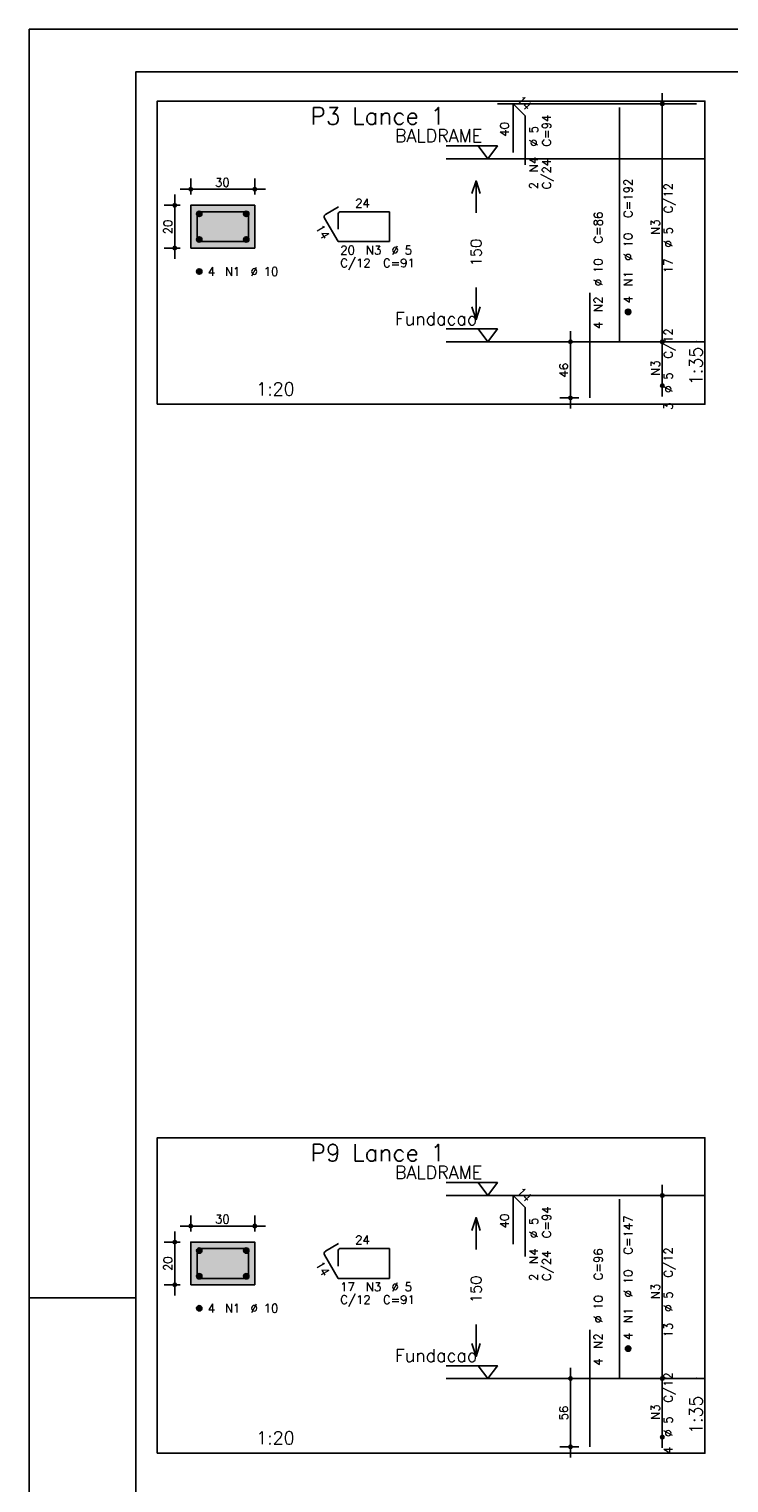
# Model space of a CAD drawing. Extents: x 0 to 84.1, y 0 to 59.4.
# Tile 2 of 7: x 0 to 16.4, y 25.4 to 59.4. Entities that reach past the tile are written whole.
import ezdxf

# ---------------------------------------------------------------- set-up
doc = ezdxf.new("R2010")
doc.units = 0
doc.linetypes.add('ESTILO_TQS_0002', pattern=[0.4, 0.1, -0.3])
for name, color, linetype in [('1', 1, 'CONTINUOUS'), ('2', 2, 'CONTINUOUS'), ('3', 3, 'CONTINUOUS'), ('4', 4, 'CONTINUOUS'), ('6', 6, 'CONTINUOUS'), ('7', 7, 'CONTINUOUS')]:
    doc.layers.add(name, color=color, linetype=linetype)
doc.styles.get("Standard").update_dxf_attribs({"font": 'ROMANS.SHX'})

msp = doc.modelspace()

# ---------------------------------------------------------------- linework, layer by layer
at = {"layer": '1', "linetype": 'CONTINUOUS'}
for points in [[(3, 50.614714), (15.825, 50.614714), (15.825, 57.714714), (3, 57.714714), (3, 50.614714)], [(15.625, 57.650429), (10.965, 57.650429)], [(15.625, 57.650429), (10.965, 57.650429)], [(9.765, 56.664714), (10.965, 56.664714), (10.74, 56.364714), (10.515, 56.664714)], [(15.825, 56.364714), (9.765, 56.364714)], [(9.765, 52.379), (10.965, 52.379), (10.74, 52.079), (10.515, 52.379)], [(15.825, 52.079), (9.765, 52.079)], [(3, 26.05725), (15.825, 26.05725), (15.825, 33.442964), (3, 33.442964), (3, 26.05725)], [(9.765, 32.392964), (10.965, 32.392964), (10.74, 32.092964), (10.515, 32.392964)], [(15.825, 32.092964), (9.765, 32.092964)], [(9.765, 28.10725), (10.965, 28.10725), (10.74, 27.80725), (10.515, 28.10725)], [(15.825, 27.80725), (9.765, 27.80725)]]:
    msp.add_lwpolyline(points, dxfattribs=at)
at = {"layer": '1', "linetype": 'ESTILO_TQS_0002'}
for points in [[(3.785, 54.274357), (5.285, 54.274357), (5.285, 55.274357), (3.785, 55.274357), (3.785, 54.274357)], [(3.785, 30.002607), (5.285, 30.002607), (5.285, 31.002607), (3.785, 31.002607), (3.785, 30.002607)]]:
    msp.add_lwpolyline(points, dxfattribs=at)
at = {"layer": '2', "linetype": 'CONTINUOUS'}
for p, q in [((84.100006, 59.400002), (0, 59.400002)), ((0, 59.400002), (0, 0)), ((14.825, 51.829), (14.825, 57.900429)), ((14.825, 57.650429), (14.825, 57.650429)), ((3.785, 55.524357), (3.785, 55.899357)), ((5.285, 55.524357), (5.285, 55.899357)), ((3.41, 54.024357), (3.41, 55.524357)), ((3.535, 55.649357), (5.535, 55.649357)), ((3.535, 55.274357), (3.16, 55.274357)), ((3.785, 55.274357), (3.785, 55.274357)), ((3.785, 55.274357), (3.785, 55.274357)), ((5.285, 55.274357), (5.285, 55.274357)), ((3.535, 54.274357), (3.16, 54.274357)), ((3.785, 54.274357), (3.785, 54.274357)), ((12.875, 52.079), (12.425, 52.079)), ((12.675, 50.514714), (12.675, 52.329)), ((13.125, 52.079), (13.125, 52.079)), ((14.825, 50.800429), (14.825, 52.329)), ((14.825, 52.079), (14.825, 52.079)), ((14.825, 52.079), (14.825, 52.079)), ((12.875, 50.764714), (12.425, 50.764714)), ((13.125, 50.764714), (13.125, 50.764714)), ((14.825, 51.050429), (14.825, 51.050429)), ((14.825, 27.55725), (14.825, 32.342964)), ((14.825, 32.092964), (14.825, 32.092964)), ((3.535, 31.377607), (5.535, 31.377607)), ((3.785, 31.252607), (3.785, 31.627607)), ((5.285, 31.252607), (5.285, 31.627607)), ((3.535, 31.002607), (3.16, 31.002607)), ((3.41, 29.752607), (3.41, 31.252607)), ((3.785, 31.002607), (3.785, 31.002607)), ((3.785, 31.002607), (3.785, 31.002607)), ((5.285, 31.002607), (5.285, 31.002607)), ((3.535, 30.002607), (3.16, 30.002607)), ((3.785, 30.002607), (3.785, 30.002607)), ((0, 29.700001), (0.5, 29.700001)), ((0.5, 29.700001), (1.5, 29.700001)), ((1.5, 29.700001), (2.5, 29.700001)), ((12.675, 25.95725), (12.675, 28.05725)), ((14.825, 26.185821), (14.825, 28.05725)), ((12.875, 27.80725), (12.425, 27.80725)), ((13.125, 27.80725), (13.125, 27.80725)), ((14.825, 27.80725), (14.825, 27.80725)), ((14.825, 27.80725), (14.825, 27.80725)), ((14.825, 26.435821), (14.825, 26.435821)), ((12.875, 26.20725), (12.425, 26.20725)), ((13.125, 26.20725), (13.125, 26.20725))]:
    msp.add_line(p, q, dxfattribs=at)
for points in [[(83.100006, 1), (2.5, 1), (2.5, 58.400002), (83.100006, 58.400002), (83.100006, 1)], [(10.365, 55.546857), (10.465, 55.846857), (10.565, 55.546857)], [(10.465, 55.096857), (10.465, 55.846857)], [(3.785, 54.274357), (5.285, 54.274357), (5.285, 55.274357), (3.785, 55.274357), (3.785, 54.274357)], [(10.465, 53.346857), (10.465, 52.596857)], [(10.365, 52.896857), (10.465, 52.596857), (10.565, 52.896857)], [(10.365, 31.275107), (10.465, 31.575107), (10.565, 31.275107)], [(10.465, 30.825107), (10.465, 31.575107)], [(3.785, 30.002607), (5.285, 30.002607), (5.285, 31.002607), (3.785, 31.002607), (3.785, 30.002607)], [(10.465, 29.075107), (10.465, 28.325107)], [(10.365, 28.625107), (10.465, 28.325107), (10.565, 28.625107)]]:
    msp.add_lwpolyline(points, dxfattribs=at)
for centre, radius in [((14.825, 57.650429), 0.041625), ((14.825, 57.650429), 0.02075), ((3.785, 55.649357), 0.04), ((3.785, 55.649357), 0.02), ((5.285, 55.649357), 0.04), ((5.285, 55.649357), 0.02), ((3.41, 55.274357), 0.04), ((3.41, 55.274357), 0.02), ((3.41, 54.274357), 0.04), ((3.41, 54.274357), 0.02), ((12.675, 52.079), 0.04), ((12.675, 52.079), 0.02), ((14.825, 52.079), 0.041625), ((14.825, 52.079), 0.041625), ((14.825, 52.079), 0.02075), ((14.825, 52.079), 0.02075), ((14.825, 51.050429), 0.041625), ((14.825, 51.050429), 0.02075), ((12.675, 50.764714), 0.04), ((12.675, 50.764714), 0.02), ((14.825, 32.092964), 0.041625), ((14.825, 32.092964), 0.02075), ((3.785, 31.377607), 0.04), ((3.785, 31.377607), 0.02), ((5.285, 31.377607), 0.04), ((5.285, 31.377607), 0.02), ((3.41, 31.002607), 0.04), ((3.41, 31.002607), 0.02), ((3.41, 30.002607), 0.04), ((3.41, 30.002607), 0.02), ((12.675, 27.80725), 0.04), ((12.675, 27.80725), 0.02), ((14.825, 27.80725), 0.041625), ((14.825, 27.80725), 0.041625), ((14.825, 27.80725), 0.02075), ((14.825, 27.80725), 0.02075), ((12.675, 26.20725), 0.04), ((12.675, 26.20725), 0.02), ((14.825, 26.435821), 0.041625), ((14.825, 26.435821), 0.02075)]:
    msp.add_circle(centre, radius, dxfattribs=at)
for points in [[(3.785, 54.274357), (5.285, 54.274357), (5.285, 55.274357)], [(3.785, 54.274357), (5.285, 55.274357), (3.785, 55.274357)], [(3.785, 54.274357), (3.785, 55.274357), (3.785, 54.274357)], [(3.785, 30.002607), (5.285, 30.002607), (5.285, 31.002607)], [(3.785, 30.002607), (5.285, 31.002607), (3.785, 31.002607)], [(3.785, 30.002607), (3.785, 31.002607), (3.785, 30.002607)]]:
    msp.add_solid(points, dxfattribs=at)
at = {"layer": '3', "linetype": 'CONTINUOUS'}
for p, q in [((3.923156, 55.065546), (3.99381, 55.1362)), ((3.923165, 55.083232), (3.976181, 55.136249)), ((3.926831, 55.051544), (4.007838, 55.13255)), ((3.932882, 55.039916), (4.019471, 55.126506)), ((3.940828, 55.030186), (4.029208, 55.118565)), ((3.950562, 55.022241), (4.037159, 55.108839)), ((3.962198, 55.0162), (4.043158, 55.09716)), ((3.976173, 55.012497), (4.046893, 55.083217)), ((3.993878, 55.012524), (4.046897, 55.065544)), ((5.023156, 55.065546), (5.09381, 55.1362)), ((5.023165, 55.083232), (5.076181, 55.136249)), ((5.026831, 55.051544), (5.107838, 55.13255)), ((5.032882, 55.039916), (5.119471, 55.126506)), ((5.040828, 55.030186), (5.129208, 55.118565)), ((5.050562, 55.022241), (5.137159, 55.108839)), ((5.062198, 55.0162), (5.143158, 55.09716)), ((5.076173, 55.012497), (5.146893, 55.083217)), ((5.093878, 55.012524), (5.146897, 55.065544)), ((3.923156, 54.465546), (3.99381, 54.5362)), ((3.923165, 54.483232), (3.976181, 54.536249)), ((3.926831, 54.451544), (4.007838, 54.53255)), ((3.932882, 54.439916), (4.019471, 54.526506)), ((3.940828, 54.430186), (4.029208, 54.518565)), ((3.950562, 54.422241), (4.037159, 54.508839)), ((3.962198, 54.4162), (4.043158, 54.49716)), ((3.976173, 54.412497), (4.046893, 54.483217)), ((3.993878, 54.412524), (4.046897, 54.465544)), ((5.023156, 54.465546), (5.09381, 54.5362)), ((5.023165, 54.483232), (5.076181, 54.536249)), ((5.026831, 54.451544), (5.107838, 54.53255)), ((5.032882, 54.439916), (5.119471, 54.526506)), ((5.040828, 54.430186), (5.129208, 54.518565)), ((5.050562, 54.422241), (5.137159, 54.508839)), ((5.062198, 54.4162), (5.143158, 54.49716)), ((5.076173, 54.412497), (5.146893, 54.483217)), ((5.093878, 54.412524), (5.146897, 54.465544)), ((3.923156, 53.715546), (3.99381, 53.7862)), ((3.923165, 53.733232), (3.976181, 53.786249)), ((3.926831, 53.701544), (4.007838, 53.78255)), ((3.932882, 53.689916), (4.019471, 53.776506)), ((3.940828, 53.680186), (4.029208, 53.768565)), ((3.950562, 53.672241), (4.037159, 53.758839)), ((3.962198, 53.6662), (4.043158, 53.74716)), ((3.976173, 53.662497), (4.046893, 53.733217)), ((3.993878, 53.662524), (4.046897, 53.715544)), ((13.963156, 52.770189), (14.03381, 52.840843)), ((13.963165, 52.787875), (14.016181, 52.840892)), ((13.966831, 52.756187), (14.047838, 52.837193)), ((13.972882, 52.744559), (14.059471, 52.831149)), ((13.980828, 52.734828), (14.069208, 52.823208)), ((13.990562, 52.726884), (14.077159, 52.813482)), ((14.002198, 52.720843), (14.083158, 52.801803)), ((14.016173, 52.71714), (14.086893, 52.78786)), ((14.033878, 52.717167), (14.086897, 52.770187)), ((3.923156, 30.793796), (3.99381, 30.86445)), ((3.923165, 30.811482), (3.976181, 30.864499)), ((3.926831, 30.779794), (4.007838, 30.8608)), ((3.932882, 30.768166), (4.019471, 30.854756)), ((3.940828, 30.758436), (4.029208, 30.846815)), ((3.950562, 30.750491), (4.037159, 30.837089)), ((3.962198, 30.74445), (4.043158, 30.82541)), ((3.976173, 30.740747), (4.046893, 30.811467)), ((3.993878, 30.740774), (4.046897, 30.793794)), ((5.023156, 30.793796), (5.09381, 30.86445)), ((5.023165, 30.811482), (5.076181, 30.864499)), ((5.026831, 30.779794), (5.107838, 30.8608)), ((5.032882, 30.768166), (5.119471, 30.854756)), ((5.040828, 30.758436), (5.129208, 30.846815)), ((5.050562, 30.750491), (5.137159, 30.837089)), ((5.062198, 30.74445), (5.143158, 30.82541)), ((5.076173, 30.740747), (5.146893, 30.811467)), ((5.093878, 30.740774), (5.146897, 30.793794)), ((3.923156, 30.193796), (3.99381, 30.26445)), ((3.923165, 30.211482), (3.976181, 30.264499)), ((3.926831, 30.179794), (4.007838, 30.2608)), ((3.932882, 30.168166), (4.019471, 30.254756)), ((3.940828, 30.158436), (4.029208, 30.246815)), ((3.950562, 30.150491), (4.037159, 30.237089)), ((3.962198, 30.14445), (4.043158, 30.22541)), ((3.976173, 30.140747), (4.046893, 30.211467)), ((3.993878, 30.140774), (4.046897, 30.193794)), ((5.023156, 30.193796), (5.09381, 30.26445)), ((5.023165, 30.211482), (5.076181, 30.264499)), ((5.026831, 30.179794), (5.107838, 30.2608)), ((5.032882, 30.168166), (5.119471, 30.254756)), ((5.040828, 30.158436), (5.129208, 30.246815)), ((5.050562, 30.150491), (5.137159, 30.237089)), ((5.062198, 30.14445), (5.143158, 30.22541)), ((5.076173, 30.140747), (5.146893, 30.211467)), ((5.093878, 30.140774), (5.146897, 30.193794)), ((3.923156, 29.443796), (3.99381, 29.51445)), ((3.923165, 29.461482), (3.976181, 29.514499)), ((3.926831, 29.429794), (4.007838, 29.5108)), ((3.932882, 29.418166), (4.019471, 29.504756)), ((3.940828, 29.408436), (4.029208, 29.496815)), ((3.950562, 29.400491), (4.037159, 29.487089)), ((3.962198, 29.39445), (4.043158, 29.47541)), ((3.976173, 29.390747), (4.046893, 29.461467)), ((3.993878, 29.390774), (4.046897, 29.443794)), ((13.963156, 28.498439), (14.03381, 28.569093)), ((13.963165, 28.516125), (14.016181, 28.569142)), ((13.966831, 28.484437), (14.047838, 28.565443)), ((13.972882, 28.472809), (14.059471, 28.559399)), ((13.980828, 28.463078), (14.069208, 28.551458)), ((13.990562, 28.455134), (14.077159, 28.541732)), ((14.002198, 28.449093), (14.083158, 28.530053)), ((14.016173, 28.44539), (14.086893, 28.51611)), ((14.033878, 28.445417), (14.086897, 28.498437))]:
    msp.add_line(p, q, dxfattribs=at)
for centre in [(3.985, 55.074357), (5.085, 55.074357), (3.985, 54.474357), (5.085, 54.474357), (3.985, 53.724357), (14.025, 52.779), (3.985, 30.802607), (5.085, 30.802607), (3.985, 30.202607), (5.085, 30.202607), (3.985, 29.452607), (14.025, 28.50725)]:
    msp.add_circle(centre, 0.0625, dxfattribs=at)
at = {"layer": '4', "linetype": 'CONTINUOUS'}
for p, q in [((3.935, 55.061857), (3.935, 54.424357)), ((3.935, 55.061857), (3.935, 54.711857)), ((4.3475, 55.124357), (3.9975, 55.124357)), ((5.135, 55.124357), (3.9975, 55.124357)), ((5.135, 54.424357), (5.135, 55.124357)), ((3.935, 54.424357), (5.135, 54.424357)), ((3.935, 30.790107), (3.935, 30.152607)), ((3.935, 30.790107), (3.935, 30.440107)), ((4.3475, 30.852607), (3.9975, 30.852607)), ((5.135, 30.852607), (3.9975, 30.852607)), ((5.135, 30.152607), (5.135, 30.852607)), ((3.935, 30.152607), (5.135, 30.152607))]:
    msp.add_line(p, q, dxfattribs=at)
for centre in [(3.9975, 55.061857), (3.9975, 55.061857), (3.9975, 30.790107), (3.9975, 30.790107)]:
    msp.add_arc(centre, 0.0625, 90, 180, dxfattribs=at)
at = {"layer": '6', "linetype": 'CONTINUOUS'}
for p, q in [((11.33216, 56.507571), (11.33216, 57.650429)), ((11.33216, 57.650429), (11.615003, 57.367586)), ((13.825, 52.079), (13.825, 57.564714)), ((11.615003, 57.367586), (11.615003, 56.224729)), ((7.242235, 55.236825), (6.939127, 55.061825)), ((6.91625, 54.976448), (7.235, 54.424357)), ((7.235, 55.061857), (7.235, 54.711857)), ((8.435, 55.124357), (7.2975, 55.124357)), ((8.435, 54.424357), (8.435, 55.124357)), ((7.235, 54.424357), (8.435, 54.424357)), ((13.125, 50.764714), (13.125, 53.221857)), ((11.33216, 30.950107), (11.33216, 32.092964)), ((11.33216, 32.092964), (11.615003, 31.810122)), ((13.825, 27.80725), (13.825, 32.00725)), ((11.615003, 31.810122), (11.615003, 30.667264)), ((6.91625, 30.704698), (7.235, 30.152607)), ((7.242235, 30.965075), (6.939127, 30.790075)), ((7.235, 30.790107), (7.235, 30.440107)), ((8.435, 30.852607), (7.2975, 30.852607)), ((8.435, 30.152607), (8.435, 30.852607)), ((7.235, 30.152607), (8.435, 30.152607)), ((13.125, 26.20725), (13.125, 28.950107))]:
    msp.add_line(p, q, dxfattribs=at)
for centre, start, end in [((6.970377, 55.007698), 120, 210), ((7.2975, 55.061857), 90, 180), ((6.970377, 30.735948), 120, 210), ((7.2975, 30.790107), 90, 180)]:
    msp.add_arc(centre, 0.0625, start, end, dxfattribs=at)

# ---------------------------------------------------------------- texts
at = {"layer": '1', "linetype": 'CONTINUOUS'}
for s, p in [('BALDRAME', (8.565, 56.754714)), ('Fundacao', (8.565, 52.469)), ('BALDRAME', (8.565, 32.482964)), ('Fundacao', (8.565, 28.19725))]:
    msp.add_text(s, height=0.3, dxfattribs=at).set_placement(p)
at = {"layer": '2', "linetype": 'CONTINUOUS'}
for s, height, rotation, p in [('14', 0.2, 315, (11.402871, 57.721139)), ('C=94', 0.2, 90, (12.215, 56.650429)), ('40', 0.2, 90, (11.23216, 56.879)), ('%%c 5', 0.2, 90, (11.915, 56.650429)), ('N4', 0.2, 90, (11.915, 56.050429)), ('C/24', 0.2, 90, (12.215, 55.650429)), ('2', 0.2, 90, (11.915, 55.650429)), ('C=192', 0.2, 90, (14.125, 54.979)), ('C/12', 0.2, 90, (15.065, 55.084714)), ('20', 0.2, 90, (3.35, 54.594357)), ('14', 0.2, 300, (6.700192, 54.750671)), ('C=86', 0.2, 90, (13.425, 54.379)), ('N3', 0.2, 90, (14.765, 54.584714)), ('%%c 10', 0.2, 90, (14.125, 53.979)), ('%%c 5', 0.2, 90, (15.065, 54.284714)), ('150', 0.25, 90, (10.59, 53.846857)), ('%%c 10', 0.2, 90, (13.425, 53.379)), ('17', 0.2, 90, (15.065, 53.684714)), ('N1', 0.2, 90, (14.125, 53.379)), ('N2', 0.2, 90, (13.425, 52.779)), ('4', 0.2, 90, (14.125, 52.979)), ('4', 0.2, 90, (13.425, 52.379)), ('C/12', 0.2, 90, (15.065, 51.684714)), ('1:35', 0.3, 90, (15.765, 51.064714)), ('46', 0.2, 90, (12.615, 51.241857)), ('N3', 0.2, 90, (14.765, 51.284714)), ('%%c 5', 0.2, 90, (15.065, 50.884714)), ('3', 0.2, 90, (15.065, 50.484714)), ('14', 0.2, 315, (11.402871, 32.163675)), ('C=94', 0.2, 90, (12.215, 31.092964)), ('40', 0.2, 90, (11.23216, 31.321536)), ('%%c 5', 0.2, 90, (11.915, 31.092964)), ('C=147', 0.2, 90, (14.125, 30.70725)), ('N4', 0.2, 90, (11.915, 30.492964)), ('C/24', 0.2, 90, (12.215, 30.092964)), ('C=96', 0.2, 90, (13.425, 30.10725)), ('C/12', 0.2, 90, (15.065, 30.170107)), ('20', 0.2, 90, (3.35, 30.322607)), ('14', 0.2, 300, (6.700192, 30.478921)), ('150', 0.25, 90, (10.59, 29.575107)), ('2', 0.2, 90, (11.915, 30.092964)), ('%%c 10', 0.2, 90, (14.125, 29.70725)), ('N3', 0.2, 90, (14.765, 29.670107)), ('%%c 10', 0.2, 90, (13.425, 29.10725)), ('%%c 5', 0.2, 90, (15.065, 29.370107)), ('N1', 0.2, 90, (14.125, 29.10725)), ('13', 0.2, 90, (15.065, 28.770107)), ('N2', 0.2, 90, (13.425, 28.50725)), ('4', 0.2, 90, (14.125, 28.70725)), ('4', 0.2, 90, (13.425, 28.10725)), ('C/12', 0.2, 90, (15.065, 27.241536)), ('1:35', 0.3, 90, (15.765, 26.50725)), ('56', 0.2, 90, (12.615, 26.82725)), ('N3', 0.2, 90, (14.765, 26.841536)), ('%%c 5', 0.2, 90, (15.065, 26.441536)), ('4', 0.2, 90, (15.065, 26.041536))]:
    msp.add_text(s, height=height, rotation=rotation, dxfattribs=at).set_placement(p)
for s, height, p in [('1', 0.01, (15.615, 56.364714)), ('30', 0.2, (4.355, 55.709357)), ('24', 0.2, (7.635, 55.224357)), ('20', 0.2, (7.285, 54.124357)), ('N3', 0.2, (7.885, 54.124357)), ('%%c 5', 0.2, (8.485, 54.124357)), ('4', 0.2, (4.185, 53.624357)), ('N1', 0.2, (4.585, 53.624357)), ('%%c 10', 0.2, (5.185, 53.624357)), ('C/12', 0.2, (7.285, 53.824357)), ('C=91', 0.2, (8.285, 53.824357)), ('0', 0.01, (15.615, 52.079)), ('1:20', 0.3, (5.3175, 50.824714)), ('1', 0.01, (15.615, 32.092964)), ('30', 0.2, (4.355, 31.437607)), ('24', 0.2, (7.635, 30.952607)), ('17', 0.2, (7.285, 29.852607)), ('N3', 0.2, (7.885, 29.852607)), ('%%c 5', 0.2, (8.485, 29.852607)), ('C/12', 0.2, (7.285, 29.552607)), ('C=91', 0.2, (8.285, 29.552607)), ('4', 0.2, (4.185, 29.352607)), ('N1', 0.2, (4.585, 29.352607)), ('%%c 10', 0.2, (5.185, 29.352607)), ('0', 0.01, (15.615, 27.80725)), ('1:20', 0.3, (5.3175, 26.26725))]:
    msp.add_text(s, height=height, dxfattribs=at).set_placement(p)
at = {"layer": '7', "linetype": 'CONTINUOUS'}
for s, p in [('P3 Lance 1', (6.5875, 57.164714)), ('P9 Lance 1', (6.5875, 32.892964))]:
    msp.add_text(s, height=0.4, dxfattribs=at).set_placement(p)

doc.saveas('drawing.dxf')
